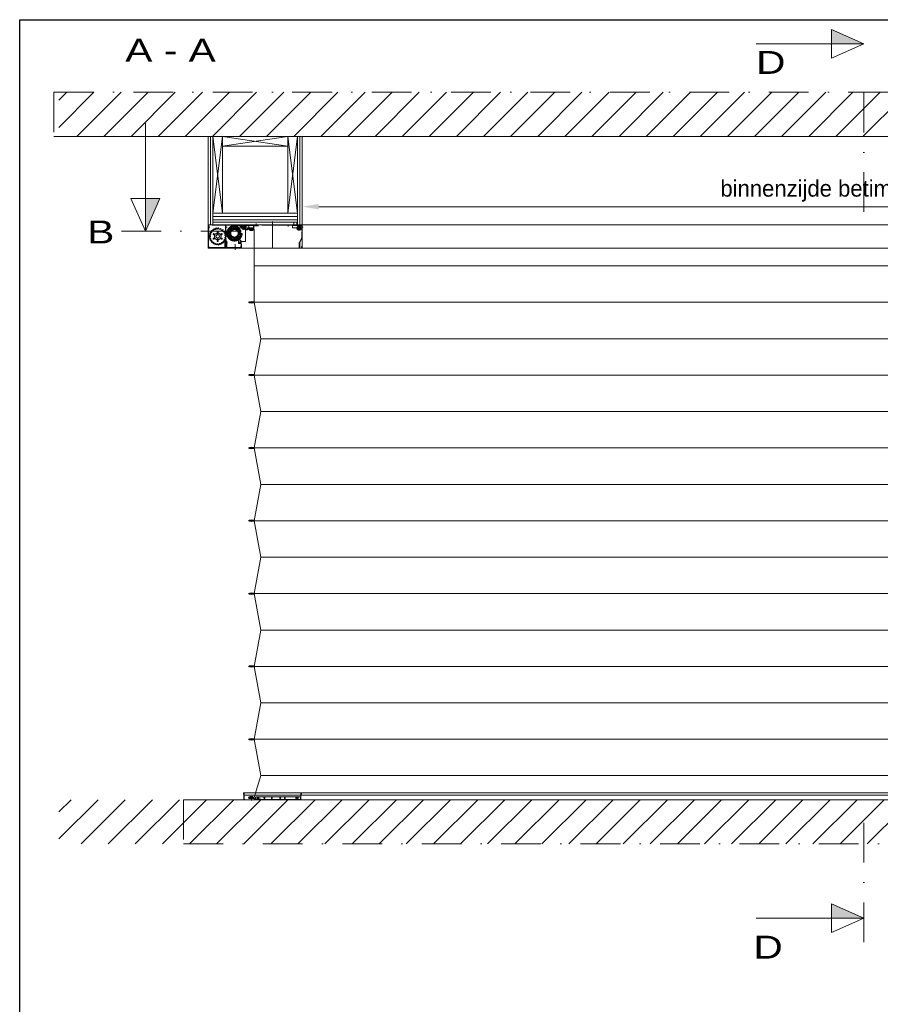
# Model space of a CAD drawing. Extents: x 50445 to 145605, y -10968 to 41989.
# Tile 60 of 256: x 50445 to 54935, y 25722 to 30860. Entities that reach past the tile are written whole.
import ezdxf
from ezdxf.enums import TextEntityAlignment as Align

# ---------------------------------------------------------------- set-up
doc = ezdxf.new("R2010")
doc.units = 0
doc.header["$LTSCALE"] = 414.30304
doc.header["$MEASUREMENT"] = 0
doc.linetypes.add('DASHDOT', pattern=[1, 0.5, -0.25, 0, -0.25])
doc.linetypes.add('DASHED', pattern=[0.75, 0.5, -0.25])
doc.layers.get('0').update_dxf_attribs({"linetype": 'CONTINUOUS'})
doc.layers.get('Defpoints').update_dxf_attribs({"linetype": 'CONTINUOUS'})
for name, color, linetype, lineweight in [('BESCHRIFTUNG 025', 7, 'CONTINUOUS', 25), ('BLECH', 5, 'CONTINUOUS', 35), ('GEWEBE', 171, 'CONTINUOUS', 25), ('LIJN18', 30, 'CONTINUOUS', 18), ('PROMAT', 7, 'CONTINUOUS', 35), ('SCHRAFFUR WÄNDE', 34, 'CONTINUOUS', 18), ('STAHLBAU', 7, 'CONTINUOUS', 35), ('UNSICHTBARE', 7, 'DASHED', 18)]:
    doc.layers.add(name, color=color, linetype=linetype, lineweight=lineweight)
doc.styles.add('Arial', font='arial.ttf')
doc.dimstyles.get("Standard").update_dxf_attribs({"dimtxt": 0.18, "dimasz": 0.18, "dimexe": 0.18, "dimexo": 0.0625, "dimgap": 0.09, "dimtad": 0, "dimtih": 1, "dimtoh": 1, "dimdec": 4, "dimzin": 0, "dimdsep": 46, "dimtxsty": 'Standard', "dimcen": 0.09, "dimadec": 0, "dimazin": 0, "dimtfac": 1, "dimtdec": 4, "dimtofl": 0, "dimtmove": 0, "dimatfit": 3, "dimfxl": 1, "dimtolj": 1, "dimtzin": 0, "dimarcsym": 0})

# ---------------------------------------------------------------- blocks, each defined once
blk = doc.blocks.new('*D515')
at = {"layer": 'Defpoints', "color": 0, "linetype": 'Continuous', "lineweight": 0, "transparency": 16777216}
for p in [(51919.2, 29883.8), (51919.2, 29789.7), (57816.2, 29789.7)]:
    blk.add_point(p, dxfattribs=at)
at = {"layer": 'LIJN18', "color": 0, "linetype": 'Continuous', "lineweight": 0, "transparency": 16777216}
for p, q in [((51919.2, 29804.7), (51919.2, 29898.8)), ((57730.2, 29883.8), (52005.2, 29883.8)), ((57816.2, 29804.7), (57816.2, 29898.8))]:
    blk.add_line(p, q, dxfattribs=at)
for points in [[(52005.2, 29898.2), (52005.2, 29869.5), (51919.2, 29883.8)], [(57730.2, 29898.2), (57730.2, 29869.5), (57816.2, 29883.8)]]:
    blk.add_solid(points, dxfattribs=at)
at = {"layer": 'LIJN18', "color": 0, "linetype": 'Continuous', "lineweight": 0, "transparency": 16777216, "insert": (54867.7, 29966.2), "char_height": 86, "attachment_point": 5}
blk.add_mtext('\\A1;binnenzijde betimmering 5575', dxfattribs=at)

msp = doc.modelspace()

# ---------------------------------------------------------------- hatches: boundary and pattern name
at = {"layer": 'BESCHRIFTUNG 025', "lineweight": 0}
for points in [[(54679.9, 30808), (54679.9, 30733.1), (54849.3, 30733.1)], [(51175.3, 29926.3), (51100.4, 29926.3), (51100.4, 29756.9)], [(54679.9, 26246.6), (54679.9, 26171.7), (54849.3, 26171.7)]]:
    msp.add_hatch(color=256, dxfattribs=at).paths.add_polyline_path(points)
at = {"layer": 'SCHRAFFUR WÄNDE', "lineweight": 0}
h = msp.add_hatch(dxfattribs=at)
h.set_pattern_fill('ANSI31', color=256, scale=32, style=0)
h.set_pattern_definition([(45, (47024.36, 17904.3), (-70.7107, 70.7107), [])])
h.paths.add_polyline_path([(58974.2, 30480.5), (50649.3, 30480.5), (50649.3, 30249.7), (58974.2, 30249.7)])
h = msp.add_hatch(dxfattribs=at)
h.set_pattern_fill('ANSI31', color=256, scale=32, style=0)
h.set_pattern_definition([(45, (47024.36, 17444.3), (-70.7107, 70.7107), [])])
h.paths.add_polyline_path([(50649.3, 26789.7), (50649.3, 26558.8), (58974.2, 26558.8), (58974.2, 26789.7)])

# ---------------------------------------------------------------- linework, layer by layer
at = {"linetype": 'Continuous', "lineweight": 0}
for p, q in [((51428.2, 29789.7), (51428.2, 30249.7)), ((51440.7, 29789.7), (51440.7, 30249.7)), ((51453.2, 29789.7), (51453.2, 30249.7)), ((51453.2, 30249.7), (51503.2, 29850.7)), ((51453.2, 29850.7), (51503.2, 30249.7)), ((51503.2, 29850.7), (51503.2, 30249.7)), ((51503.2, 30249.7), (51503.2, 30199.7)), ((51503.2, 30249.7), (51844.2, 30199.7)), ((51503.2, 30199.7), (51844.2, 30249.7)), ((51894.2, 30249.7), (51844.2, 30249.7)), ((51844.2, 30249.7), (51844.2, 29850.7)), ((51844.2, 30249.7), (51894.2, 29850.7)), ((51844.2, 29850.7), (51894.2, 30249.7)), ((51894.2, 29789.7), (51894.2, 30249.7)), ((51906.7, 29789.7), (51906.7, 30249.7)), ((51919.2, 29789.7), (51919.2, 30249.7)), ((51503.2, 30199.7), (51844.2, 30199.7)), ((51453.2, 29850.7), (51894.2, 29850.7)), ((51453.2, 29850.7), (51503.2, 29850.7)), ((51453.2, 29832.7), (51894.2, 29832.7)), ((51453.2, 29814.7), (51894.2, 29814.7)), ((51453.2, 29802.2), (51894.2, 29802.2)), ((51433.4, 29789.7), (51428.2, 29789.7)), ((51428.2, 29789.7), (58307.2, 29789.7))]:
    msp.add_line(p, q, dxfattribs=at)
msp.add_lwpolyline([(50444.8, 20584.4), (50444.8, 30859.5), (65294.8, 30859.5), (65294.8, 20584.4)], close=True)
at = {"layer": 'BESCHRIFTUNG 025', "lineweight": 0}
for p, q in [((54679.9, 30808), (54679.9, 30658.2)), ((54849.3, 30733.1), (54679.9, 30808)), ((54849.3, 30733.1), (54286.8, 30733.1)), ((54849.3, 30733.1), (54679.9, 30658.2)), ((51100.4, 29756.9), (51100.4, 30319.4)), ((51100.4, 29756.9), (51025.5, 29926.3)), ((51025.5, 29926.3), (51175.3, 29926.3)), ((51100.4, 29756.9), (51175.3, 29926.3)), ((54849.3, 26171.7), (54679.9, 26246.6)), ((54679.9, 26096.8), (54679.9, 26246.6)), ((54849.3, 26171.7), (54286.8, 26171.7)), ((54849.3, 26171.7), (54679.9, 26096.8))]:
    msp.add_line(p, q, dxfattribs=at)
at = {"layer": 'BESCHRIFTUNG 025', "linetype": 'DASHDOT', "lineweight": 0}
for p, q in [((54849.3, 30478), (54849.3, 29853)), ((50975.4, 29756.9), (51600.4, 29756.9)), ((54849.3, 26046.7), (54849.3, 26671.7))]:
    msp.add_line(p, q, dxfattribs=at)
at = {"layer": 'BLECH', "lineweight": 0}
for p, q in [((51428.2, 29667.7), (51428.2, 29789.7)), ((51668.7, 29667.7), (51428.2, 29667.7)), ((58307.2, 29667.7), (51519.2, 29667.7)), ((58121.7, 26824.7), (51613.7, 26824.7)), ((51613.7, 26824.7), (51613.7, 26789.7)), ((58121.7, 26813.3), (51613.7, 26813.3)), ((58121.7, 26789.7), (51613.7, 26789.7))]:
    msp.add_line(p, q, dxfattribs=at)
at = {"layer": 'GEWEBE', "lineweight": 0}
for p, q in [((51668.8, 29765), (51668.6, 29575)), ((51668.6, 29575), (51668.6, 29385)), ((51668.6, 29575), (58066.9, 29575)), ((51668.6, 29385), (51702.1, 29195)), ((51668.6, 29385), (58066.9, 29385)), ((51702.1, 29195), (51668.6, 29005)), ((51702.1, 29195), (58033.4, 29195)), ((51668.6, 29005), (51702.6, 28815)), ((51668.6, 29005), (58066.9, 29005)), ((51702.6, 28815), (51668.6, 28625)), ((51702.1, 28815), (58033.4, 28815)), ((51668.6, 28625), (51702.6, 28435)), ((51668.6, 28625), (58066.9, 28625)), ((51702.6, 28435), (51668.6, 28245)), ((51702.1, 28435), (58033.4, 28435)), ((51668.6, 28245), (51702.6, 28055)), ((51668.6, 28245), (58066.9, 28245)), ((51702.6, 28055), (51668.6, 27865)), ((51702.1, 28055), (58033.4, 28055)), ((51668.6, 27865), (51702.6, 27675)), ((51668.6, 27865), (58066.9, 27865)), ((51702.6, 27675), (51668.6, 27485)), ((51702.1, 27675), (58033.4, 27675)), ((51668.6, 27485), (51702.6, 27295)), ((51668.6, 27485), (58066.9, 27485)), ((51702.6, 27295), (51668.6, 27105)), ((51702.1, 27295), (58033.4, 27295)), ((51668.6, 27105), (51702.6, 26915)), ((51668.6, 27105), (58066.9, 27105)), ((51702.6, 26915), (51668, 26800.5)), ((51702.1, 26915), (58033.4, 26915))]:
    msp.add_line(p, q, dxfattribs=at)
for centre in [(51653.8, 29765), (51653.6, 29385), (51653.6, 29005), (51653.6, 28625), (51653.6, 28245), (51653.6, 27865), (51653.6, 27485), (51653.6, 27105)]:
    msp.add_ellipse(centre, major_axis=(15, 0), ratio=0.266667, dxfattribs=at)
at = {"layer": 'PROMAT', "linetype": 'DASHDOT', "lineweight": 0}
for p, q in [((50623.8, 30480.5), (58974.2, 30480.5)), ((50623.8, 30480.5), (50623.8, 30249.7)), ((51299.3, 26789.7), (51299.3, 26558.8)), ((51299.3, 26558.8), (58974.2, 26558.8))]:
    msp.add_line(p, q, dxfattribs=at)
at = {"layer": 'PROMAT', "lineweight": 0}
for p, q in [((58974.2, 30249.7), (50623.8, 30249.7)), ((58974.2, 26789.7), (51299.3, 26789.7))]:
    msp.add_line(p, q, dxfattribs=at)
at = {"layer": 'STAHLBAU', "lineweight": 0}
for p, q in [((51646.2, 29766.2), (51646.2, 29765.2)), ((51646.4, 29765), (51646.2, 29765.2)), ((51646.4, 29765), (51646.2, 29764.9)), ((51646.2, 29764.9), (51646.2, 29763.9)), ((51646.7, 29766.7), (51660.7, 29766.7)), ((51646.7, 29763.4), (51648.5, 29763.4)), ((51647, 29766), (51647, 29764)), ((51647, 29766), (51660.4, 29766)), ((51647, 29764), (51648.5, 29764)), ((51648.5, 29764), (51648.5, 29763.4)), ((51659, 29764), (51659, 29763.4)), ((51660.4, 29764), (51659, 29764)), ((51660.7, 29763.4), (51659, 29763.4)), ((51660.4, 29766), (51660.4, 29764)), ((51661.1, 29765), (51661.2, 29765.2)), ((51661.1, 29765), (51661.2, 29764.9)), ((51661.2, 29766.2), (51661.2, 29765.2)), ((51661.2, 29764.9), (51661.2, 29763.9)), ((51646, 29385.2), (51646, 29386.2)), ((51646.2, 29385), (51646, 29385.2)), ((51646.2, 29385), (51646, 29384.9)), ((51646, 29383.9), (51646, 29384.9)), ((51646.5, 29386.7), (51648.3, 29386.7)), ((51660.5, 29383.4), (51646.5, 29383.4)), ((51646.8, 29386), (51648.3, 29386)), ((51646.8, 29384), (51646.8, 29386)), ((51660.3, 29384), (51646.8, 29384)), ((51648.3, 29386), (51648.3, 29386.7)), ((51660.5, 29386.7), (51658.8, 29386.7)), ((51658.8, 29386), (51658.8, 29386.7)), ((51660.3, 29386), (51658.8, 29386)), ((51660.3, 29384), (51660.3, 29386)), ((51660.9, 29385), (51661, 29385.2)), ((51660.9, 29385), (51661, 29384.9)), ((51661, 29385.2), (51661, 29386.2)), ((51661, 29383.9), (51661, 29384.9)), ((51646, 29005.2), (51646, 29006.2)), ((51646.2, 29005), (51646, 29005.2)), ((51646.2, 29005), (51646, 29004.9)), ((51646, 29003.9), (51646, 29004.9)), ((51646.5, 29006.7), (51648.3, 29006.7)), ((51660.5, 29003.4), (51646.5, 29003.4)), ((51646.8, 29006), (51648.3, 29006)), ((51646.8, 29004), (51646.8, 29006)), ((51660.3, 29004), (51646.8, 29004)), ((51648.3, 29006), (51648.3, 29006.7)), ((51660.5, 29006.7), (51658.8, 29006.7)), ((51658.8, 29006), (51658.8, 29006.7)), ((51660.3, 29006), (51658.8, 29006)), ((51660.3, 29004), (51660.3, 29006)), ((51660.9, 29005), (51661, 29005.2)), ((51660.9, 29005), (51661, 29004.9)), ((51661, 29005.2), (51661, 29006.2)), ((51661, 29003.9), (51661, 29004.9)), ((51646, 28625.2), (51646, 28626.2)), ((51646.2, 28625), (51646, 28625.2)), ((51646.2, 28625), (51646, 28624.9)), ((51646, 28623.9), (51646, 28624.9)), ((51646.5, 28626.7), (51648.3, 28626.7)), ((51660.5, 28623.4), (51646.5, 28623.4)), ((51646.8, 28626), (51648.3, 28626)), ((51646.8, 28624), (51646.8, 28626)), ((51660.3, 28624), (51646.8, 28624)), ((51648.3, 28626), (51648.3, 28626.7)), ((51660.5, 28626.7), (51658.8, 28626.7)), ((51658.8, 28626), (51658.8, 28626.7)), ((51660.3, 28626), (51658.8, 28626)), ((51660.3, 28624), (51660.3, 28626)), ((51660.9, 28625), (51661, 28625.2)), ((51660.9, 28625), (51661, 28624.9)), ((51661, 28625.2), (51661, 28626.2)), ((51661, 28623.9), (51661, 28624.9)), ((51646, 28245.2), (51646, 28246.2)), ((51646.2, 28245), (51646, 28245.2)), ((51646.2, 28245), (51646, 28244.9)), ((51646, 28243.9), (51646, 28244.9)), ((51646.5, 28246.7), (51648.3, 28246.7)), ((51660.5, 28243.4), (51646.5, 28243.4)), ((51646.8, 28246), (51648.3, 28246)), ((51646.8, 28244), (51646.8, 28246)), ((51660.3, 28244), (51646.8, 28244)), ((51648.3, 28246), (51648.3, 28246.7)), ((51660.5, 28246.7), (51658.8, 28246.7)), ((51658.8, 28246), (51658.8, 28246.7)), ((51660.3, 28246), (51658.8, 28246)), ((51660.3, 28244), (51660.3, 28246)), ((51660.9, 28245), (51661, 28245.2)), ((51660.9, 28245), (51661, 28244.9)), ((51661, 28245.2), (51661, 28246.2)), ((51661, 28243.9), (51661, 28244.9)), ((51646, 27865.2), (51646, 27866.2)), ((51646.2, 27865), (51646, 27865.2)), ((51646.2, 27865), (51646, 27864.9)), ((51646, 27863.9), (51646, 27864.9)), ((51646.5, 27866.7), (51648.3, 27866.7)), ((51660.5, 27863.4), (51646.5, 27863.4)), ((51646.8, 27866), (51648.3, 27866)), ((51646.8, 27864), (51646.8, 27866)), ((51660.3, 27864), (51646.8, 27864)), ((51648.3, 27866), (51648.3, 27866.7)), ((51660.5, 27866.7), (51658.8, 27866.7)), ((51658.8, 27866), (51658.8, 27866.7)), ((51660.3, 27866), (51658.8, 27866)), ((51660.3, 27864), (51660.3, 27866)), ((51660.9, 27865), (51661, 27865.2)), ((51660.9, 27865), (51661, 27864.9)), ((51661, 27865.2), (51661, 27866.2)), ((51661, 27863.9), (51661, 27864.9)), ((51646, 27485.2), (51646, 27486.2)), ((51646.5, 27486.7), (51648.3, 27486.7)), ((51646.8, 27486), (51648.3, 27486)), ((51646.8, 27484), (51646.8, 27486)), ((51648.3, 27486), (51648.3, 27486.7)), ((51660.5, 27486.7), (51658.8, 27486.7)), ((51658.8, 27486), (51658.8, 27486.7)), ((51660.3, 27486), (51658.8, 27486)), ((51660.3, 27484), (51660.3, 27486)), ((51661, 27485.2), (51661, 27486.2)), ((51646.2, 27485), (51646, 27485.2)), ((51646.2, 27485), (51646, 27484.9)), ((51646, 27483.9), (51646, 27484.9)), ((51660.5, 27483.4), (51646.5, 27483.4)), ((51660.3, 27484), (51646.8, 27484)), ((51660.9, 27485), (51661, 27485.2)), ((51660.9, 27485), (51661, 27484.9)), ((51661, 27483.9), (51661, 27484.9)), ((51646, 27105.2), (51646, 27106.2)), ((51646.2, 27105), (51646, 27105.2)), ((51646.2, 27105), (51646, 27104.9)), ((51646, 27103.9), (51646, 27104.9)), ((51646.5, 27106.7), (51648.3, 27106.7)), ((51660.5, 27103.4), (51646.5, 27103.4)), ((51646.8, 27106), (51648.3, 27106)), ((51646.8, 27104), (51646.8, 27106)), ((51660.3, 27104), (51646.8, 27104)), ((51648.3, 27106), (51648.3, 27106.7)), ((51660.5, 27106.7), (51658.8, 27106.7)), ((51658.8, 27106), (51658.8, 27106.7)), ((51660.3, 27106), (51658.8, 27106)), ((51660.3, 27104), (51660.3, 27106)), ((51660.9, 27105), (51661, 27105.2)), ((51660.9, 27105), (51661, 27104.9)), ((51661, 27105.2), (51661, 27106.2)), ((51661, 27103.9), (51661, 27104.9))]:
    msp.add_line(p, q, dxfattribs=at)
for centre, start, end in [((51646.7, 29766.2), 90, 180), ((51646.7, 29763.9), 180, 270), ((51660.7, 29766.2), 0, 90), ((51660.7, 29763.9), 270, 0), ((51646.5, 29386.2), 90, 180), ((51646.5, 29383.9), 180, 270), ((51660.5, 29386.2), 0, 90), ((51660.5, 29383.9), 270, 0), ((51646.5, 29006.2), 90, 180), ((51646.5, 29003.9), 180, 270), ((51660.5, 29006.2), 0, 90), ((51660.5, 29003.9), 270, 0), ((51646.5, 28626.2), 90, 180), ((51646.5, 28623.9), 180, 270), ((51660.5, 28626.2), 0, 90), ((51660.5, 28623.9), 270, 0), ((51646.5, 28246.2), 90, 180), ((51646.5, 28243.9), 180, 270), ((51660.5, 28246.2), 0, 90), ((51660.5, 28243.9), 270, 0), ((51646.5, 27866.2), 90, 180), ((51646.5, 27863.9), 180, 270), ((51660.5, 27866.2), 0, 90), ((51660.5, 27863.9), 270, 0), ((51646.5, 27486.2), 90, 180), ((51660.5, 27486.2), 0, 90), ((51646.5, 27483.9), 180, 270), ((51660.5, 27483.9), 270, 0), ((51646.5, 27106.2), 90, 180), ((51646.5, 27103.9), 180, 270), ((51660.5, 27106.2), 0, 90), ((51660.5, 27103.9), 270, 0)]:
    msp.add_arc(centre, 0.5, start, end, dxfattribs=at)
at = {"layer": 'UNSICHTBARE', "lineweight": 0}
for p, q in [((51763.7, 29667.7), (51763.7, 29806.9)), ((51875.2, 29787.7), (51875.2, 29802)), ((51890.2, 29787.7), (51890.2, 29802.2)), ((51428.2, 29788.7), (51428.2, 29669.7)), ((51429.2, 29788.7), (51428.2, 29788.7)), ((51428.2, 29776.7), (51436, 29776.7)), ((51428.9, 29788.7), (51428.9, 29669.7)), ((51429.2, 29788.7), (51429.2, 29669.7)), ((51429.2, 29788.7), (51519.2, 29788.7)), ((51429.2, 29786.7), (51429.2, 29676.7)), ((51656.8, 29786.7), (51429.2, 29786.7)), ((51432.2, 29766.7), (51429.2, 29766.7)), ((51430.2, 29788.7), (51430.2, 29669.7)), ((51432.2, 29786.7), (51432.2, 29766.7)), ((51433.4, 29786.7), (51433.4, 29789.7)), ((51656.8, 29789.7), (51433.4, 29789.7)), ((51437.7, 29748.6), (51437.3, 29747.7)), ((51437.3, 29747.7), (51440.5, 29744.3)), ((51437.7, 29748.6), (51442.4, 29748.2)), ((51445.4, 29759.6), (51444.7, 29758.9)), ((51444.7, 29758.9), (51446.8, 29754.7)), ((51445.4, 29759.6), (51449.7, 29757.8)), ((51456, 29767.9), (51455.1, 29767.4)), ((51455.1, 29767.4), (51455.9, 29762.7)), ((51456, 29767.9), (51459.6, 29764.9)), ((51467.5, 29772.4), (51466.9, 29767.7)), ((51467.5, 29772.4), (51468.5, 29772.6)), ((51468.5, 29772.6), (51471.1, 29768.7)), ((51480.9, 29773.6), (51478.9, 29769.3)), ((51480.9, 29773.6), (51481.9, 29773.5)), ((51481.9, 29773.5), (51483.2, 29769)), ((51494, 29770.7), (51490.9, 29767.2)), ((51494.9, 29770.4), (51494, 29770.7)), ((51494.9, 29770.4), (51494.8, 29765.7)), ((51505.7, 29764.1), (51501.7, 29761.7)), ((51506.5, 29763.5), (51505, 29759.1)), ((51506.5, 29763.5), (51505.7, 29764.1)), ((51514.9, 29754.4), (51510.3, 29753.3)), ((51515.5, 29753.6), (51512.7, 29749.8)), ((51515.5, 29753.6), (51514.9, 29754.4)), ((51519.2, 29789.7), (51519.2, 29669.7)), ((51520.2, 29789.7), (51519.2, 29789.7)), ((51519.2, 29681.7), (51519.2, 29788.7)), ((51519.2, 29776.7), (51527, 29776.7)), ((51519.9, 29789.7), (51519.9, 29669.7)), ((51520.2, 29789.7), (51520.2, 29669.7)), ((51528.9, 29751.9), (51528.8, 29751)), ((51528.8, 29751), (51532.9, 29748.5)), ((51528.9, 29751.9), (51533.7, 29752.7)), ((51534, 29764.6), (51533.5, 29763.7)), ((51533.5, 29763.7), (51536.5, 29760)), ((51534, 29764.6), (51538.7, 29763.5)), ((51536.3, 29745.7), (51540.2, 29752.5)), ((51539.9, 29743.6), (51543.8, 29750.4)), ((51555, 29768.7), (51541.2, 29754.8)), ((51541.2, 29754.8), (51541.2, 29733.1)), ((51543.3, 29774.5), (51542.5, 29773.9)), ((51542.5, 29773.9), (51544, 29769.3)), ((51543.3, 29774.5), (51547.3, 29771.8)), ((51554.6, 29780.1), (51554.3, 29775.3)), ((51555.6, 29780.4), (51554.6, 29780.1)), ((51565.2, 29768.7), (51555, 29768.7)), ((51555.6, 29780.4), (51558.4, 29776.5)), ((51565.2, 29768.7), (51573.9, 29773.7)), ((51568.1, 29781.5), (51566.1, 29777.2)), ((51569.1, 29781.5), (51568.1, 29781.5)), ((51569.1, 29781.5), (51570.3, 29776.8)), ((51605.2, 29773.7), (51573.9, 29773.7)), ((51575.2, 29769.3), (51575.2, 29784.7)), ((51591.2, 29784.7), (51575.2, 29784.7)), ((51588.2, 29756.3), (51575.2, 29769.3)), ((51581.3, 29778), (51577.8, 29774.7)), ((51582.2, 29777.6), (51581.3, 29778)), ((51582.2, 29777.6), (51581.6, 29772.8)), ((51592.2, 29770), (51587.8, 29768.1)), ((51588.2, 29756.3), (51588.2, 29709.9)), ((51592.9, 29769.2), (51590.6, 29765)), ((51591.2, 29787.7), (51591.2, 29784.7)), ((51635.7, 29787.7), (51591.2, 29787.7)), ((51592.9, 29769.2), (51592.2, 29770)), ((51599.5, 29758.5), (51594.7, 29758.4)), ((51599.9, 29757.6), (51596.3, 29754.4)), ((51602.2, 29745.2), (51597.7, 29746.8)), ((51599.9, 29757.6), (51599.5, 29758.5)), ((51601.4, 29776.2), (51630.3, 29776.2)), ((51605.2, 29773.7), (51605.2, 29786.7)), ((51605.2, 29784.7), (51633.7, 29784.7)), ((51605.2, 29784.7), (51605.2, 29765.7)), ((51605.2, 29765.7), (51629.7, 29765.7)), ((51613.7, 29789.2), (51613.7, 29763.7)), ((51623.7, 29702.7), (51623.7, 29762.2)), ((51633.7, 29762.2), (51623.7, 29762.2)), ((51633.7, 29769.7), (51629.7, 29769.7)), ((51629.7, 29765.7), (51629.7, 29769.7)), ((51630.7, 29770.2), (51630.7, 29767.2)), ((51636.7, 29770.2), (51630.7, 29770.2)), ((51663.2, 29769.7), (51630.7, 29769.7)), ((51630.7, 29767.7), (51630.7, 29769.7)), ((51663.2, 29767.7), (51630.7, 29767.7)), ((51633.7, 29767.2), (51630.7, 29767.2)), ((51633.7, 29787.7), (51683.7, 29787.7)), ((51633.7, 29784.7), (51633.7, 29787.7)), ((51633.7, 29786.2), (51683.7, 29786.2)), ((51633.7, 29769.7), (51633.7, 29773.7)), ((51633.7, 29773.7), (51664.2, 29773.7)), ((51633.7, 29762.2), (51633.7, 29767.2)), ((51640.7, 29782.7), (51635.7, 29787.7)), ((51636.7, 29770.2), (51636.7, 29769.7)), ((51640.7, 29769.7), (51636.7, 29769.7)), ((51640.7, 29769.7), (51640.7, 29782.7)), ((51645.7, 29760.4), (51645.7, 29762.4)), ((51645.7, 29762.4), (51661.7, 29762.4)), ((51645.7, 29760.4), (51661.7, 29760.4)), ((51646.2, 29766.2), (51646.2, 29765.2)), ((51646.4, 29765), (51646.2, 29765.2)), ((51646.4, 29765), (51646.2, 29764.9)), ((51646.2, 29764.9), (51646.2, 29763.9)), ((51646.7, 29766.7), (51660.7, 29766.7)), ((51646.7, 29763.4), (51648.5, 29763.4)), ((51647, 29766), (51647, 29764)), ((51647, 29766), (51660.4, 29766)), ((51647, 29764), (51648.5, 29764)), ((51648.5, 29764), (51648.5, 29763.4)), ((51653.7, 29763.5), (51653.7, 29769.7)), ((51664.2, 29787.7), (51656.8, 29789.7)), ((51664.2, 29784.7), (51656.8, 29786.7)), ((51659, 29764), (51659, 29763.4)), ((51660.4, 29764), (51659, 29764)), ((51660.7, 29763.4), (51659, 29763.4)), ((51660.4, 29766), (51660.4, 29764)), ((51661.1, 29765), (51661.2, 29765.2)), ((51661.1, 29765), (51661.2, 29764.9)), ((51661.2, 29766.2), (51661.2, 29765.2)), ((51661.2, 29764.9), (51661.2, 29763.9)), ((51661.7, 29760.4), (51661.7, 29762.4)), ((51667.2, 29787.7), (51663.3, 29787.7)), ((51664.2, 29787.7), (51664.2, 29773.7)), ((51664.2, 29787.7), (51687.2, 29787.7)), ((51664.2, 29786.7), (51664.2, 29770.7)), ((51664.2, 29784.7), (51687.2, 29784.7)), ((51667.2, 29778.7), (51664.2, 29778.7)), ((51666.2, 29770.7), (51664.2, 29770.7)), ((51666.2, 29786.7), (51666.2, 29770.7)), ((51915.7, 29789.7), (51667.2, 29789.7)), ((51915.2, 29787.7), (51667.2, 29787.7)), ((51677.7, 29795.8), (51677.7, 29784.4)), ((51677.7, 29786.2), (51677.7, 29789.9)), ((51683.7, 29786.2), (51683.7, 29787.7)), ((51687.2, 29787.7), (51687.2, 29784.7)), ((51689.2, 29787.9), (51689.2, 29781.5)), ((51845.2, 29779.6), (51845.2, 29790.4)), ((51895.7, 29787.7), (51868.7, 29787.7)), ((51868.7, 29787.7), (51868.7, 29773.7)), ((51910.2, 29786.2), (51868.7, 29786.2)), ((51893.7, 29773.7), (51868.7, 29773.7)), ((51875.2, 29786.2), (51875.2, 29789.9)), ((51888.9, 29771.7), (51917.8, 29771.7)), ((51890.2, 29786.2), (51890.2, 29789.2)), ((51893.7, 29773.7), (51893.7, 29762.7)), ((51916.2, 29762.7), (51893.7, 29762.7)), ((51895.7, 29787.7), (51895.7, 29786.2)), ((51901.2, 29784.7), (51901.2, 29759.2)), ((51916.2, 29780.2), (51910.2, 29786.2)), ((51916.2, 29786.7), (51916.2, 29769.7)), ((51916.2, 29762.7), (51916.2, 29780.2)), ((51921.5, 29776.7), (51916.2, 29776.7)), ((51918.2, 29769.7), (51916.2, 29769.7)), ((51916.2, 29723.6), (51916.2, 29752.8)), ((51916.2, 29752.8), (51918.2, 29752.8)), ((51916.9, 29723.6), (51916.9, 29752.8)), ((51918.2, 29789.7), (51918.2, 29669.7)), ((51919.2, 29789.7), (51918.2, 29789.7)), ((51918.2, 29787.2), (51918.2, 29769.7)), ((51924.4, 29776.7), (51918.2, 29776.7)), ((51918.2, 29752.8), (51918.2, 29723.2)), ((51918.6, 29789.7), (51918.6, 29669.7)), ((51919.2, 29789.7), (51919.2, 29669.7)), ((51433.6, 29735.9), (51433.5, 29734.9)), ((51433.5, 29734.9), (51437.6, 29732.6)), ((51433.5, 29722.4), (51437.6, 29724.7)), ((51433.5, 29722.4), (51433.6, 29721.5)), ((51433.6, 29735.9), (51438.2, 29736.8)), ((51433.6, 29721.5), (51438.2, 29720.5)), ((51437.3, 29709.6), (51440.5, 29713)), ((51437.3, 29709.6), (51437.7, 29708.7)), ((51437.7, 29708.7), (51442.4, 29709.1)), ((51444.7, 29698.4), (51446.8, 29702.6)), ((51444.7, 29698.4), (51445.4, 29697.7)), ((51445.4, 29697.7), (51449.7, 29699.5)), ((51468, 29731.2), (51470.2, 29731.2)), ((51468, 29731.2), (51468, 29726.2)), ((51468, 29726.2), (51470.2, 29726.2)), ((51475.2, 29738.6), (51470.9, 29736.1)), ((51470.9, 29736.1), (51472, 29734.2)), ((51470.9, 29721.2), (51472, 29723.1)), ((51470.9, 29721.2), (51475.2, 29718.7)), ((51475.2, 29738.6), (51476.3, 29736.7)), ((51475.2, 29718.7), (51476.3, 29720.6)), ((51480.9, 29738.6), (51479.8, 29736.7)), ((51480.9, 29718.7), (51479.8, 29720.6)), ((51485.2, 29736.1), (51480.9, 29738.6)), ((51480.9, 29718.7), (51485.2, 29721.2)), ((51485.2, 29736.1), (51484.1, 29734.2)), ((51485.2, 29721.2), (51484.1, 29723.1)), ((51488, 29731.2), (51485.8, 29731.2)), ((51488, 29726.2), (51485.8, 29726.2)), ((51488, 29726.2), (51488, 29731.2)), ((51505.7, 29693.2), (51501.7, 29695.6)), ((51506.5, 29693.8), (51505, 29698.3)), ((51514.9, 29702.9), (51510.3, 29704)), ((51515.5, 29703.7), (51512.7, 29707.6)), ((51514.9, 29702.9), (51515.5, 29703.7)), ((51520.2, 29706.7), (51515.2, 29701.7)), ((51515.2, 29668.7), (51515.2, 29701.7)), ((51520.9, 29742.4), (51516.2, 29742.6)), ((51520.9, 29714.9), (51516.2, 29714.7)), ((51521.2, 29741.4), (51517.4, 29738.6)), ((51521.2, 29715.9), (51517.4, 29718.7)), ((51523, 29729.2), (51518.6, 29730.8)), ((51523, 29728.2), (51518.6, 29726.5)), ((51519.2, 29695.7), (51528.4, 29695.7)), ((51525.2, 29701.7), (51520.2, 29706.7)), ((51521.2, 29741.4), (51520.9, 29742.4)), ((51520.9, 29714.9), (51521.2, 29715.9)), ((51523, 29728.2), (51523, 29729.2)), ((51525.2, 29701.7), (51525.2, 29668.7)), ((51528.8, 29738.4), (51532.9, 29740.8)), ((51528.8, 29738.4), (51528.9, 29737.4)), ((51528.9, 29737.4), (51533.7, 29736.6)), ((51533.5, 29725.6), (51536.5, 29729.4)), ((51533.5, 29725.6), (51534, 29724.8)), ((51534, 29724.8), (51538.7, 29725.8)), ((51553.6, 29720.7), (51541.2, 29733.1)), ((51542.5, 29715.4), (51544, 29720)), ((51542.5, 29715.4), (51543.3, 29714.8)), ((51543.3, 29714.8), (51547.3, 29717.5)), ((51571.4, 29720.7), (51553.6, 29720.7)), ((51554.6, 29709.2), (51554.3, 29714)), ((51554.6, 29709.2), (51555.6, 29708.9)), ((51555.6, 29708.9), (51558.4, 29712.9)), ((51568.1, 29707.8), (51566.1, 29712.1)), ((51568.1, 29707.8), (51569.1, 29707.9)), ((51569.1, 29707.9), (51570.3, 29712.5)), ((51579.2, 29724.3), (51571.4, 29720.7)), ((51581.3, 29711.3), (51577.8, 29714.7)), ((51579.2, 29724.3), (51600.2, 29703.3)), ((51581.3, 29711.3), (51582.2, 29711.8)), ((51582.2, 29711.8), (51581.6, 29716.5)), ((51588.2, 29709.9), (51586.2, 29701.7)), ((51586.2, 29701.7), (51586.2, 29691.7)), ((51592.2, 29719.4), (51587.8, 29721.2)), ((51592.9, 29720.1), (51590.6, 29724.3)), ((51592.2, 29719.4), (51592.9, 29720.1)), ((51599.5, 29730.8), (51594.7, 29731)), ((51599.9, 29731.8), (51596.3, 29734.9)), ((51602.2, 29744.2), (51597.7, 29742.5)), ((51623.7, 29702.7), (51599.2, 29702.7)), ((51599.2, 29702.7), (51599.2, 29692.7)), ((51599.5, 29730.8), (51599.9, 29731.8)), ((51600.2, 29676.7), (51600.2, 29703.3)), ((51602.2, 29744.2), (51602.2, 29745.2)), ((51903.7, 29669.2), (51903.7, 29696)), ((51903.9, 29696.8), (51916, 29722.8)), ((51916.9, 29723.6), (51905.1, 29695.5)), ((51905.1, 29695.5), (51905.1, 29669.2)), ((51905.7, 29695.5), (51905.7, 29669.2)), ((51918, 29722.4), (51905.9, 29696.4)), ((51434.2, 29671.7), (51429.2, 29676.7)), ((51430.2, 29669.7), (51429.2, 29669.7)), ((51517.2, 29668.7), (51430.2, 29668.7)), ((51517.2, 29668.3), (51430.2, 29668.3)), ((51517.2, 29667.7), (51430.2, 29667.7)), ((51461.2, 29671.7), (51434.2, 29671.7)), ((51434.2, 29671.7), (51434.2, 29668.7)), ((51458.2, 29668.7), (51434.2, 29668.7)), ((51454.2, 29671.7), (51454.2, 29665)), ((51454.2, 29671.7), (51454.2, 29665)), ((51455.1, 29689.9), (51455.9, 29694.6)), ((51455.1, 29689.9), (51456, 29689.4)), ((51456, 29689.4), (51459.6, 29692.5)), ((51515.2, 29668.7), (51458.2, 29668.7)), ((51497.2, 29671.7), (51461.2, 29671.7)), ((51467.5, 29684.9), (51466.9, 29689.6)), ((51467.5, 29684.9), (51468.5, 29684.7)), ((51468.5, 29684.7), (51471.1, 29688.6)), ((51480.9, 29683.7), (51478.9, 29688)), ((51480.9, 29683.7), (51481.9, 29683.8)), ((51481.9, 29683.8), (51483.2, 29688.4)), ((51494, 29686.6), (51490.9, 29690.1)), ((51494, 29686.6), (51494.9, 29687)), ((51494.9, 29687), (51494.8, 29691.7)), ((51515.2, 29671.7), (51497.2, 29671.7)), ((51505.2, 29671.7), (51505.2, 29665)), ((51505.2, 29671.7), (51505.2, 29665)), ((51505.7, 29693.2), (51506.5, 29693.8)), ((51518.2, 29681.7), (51518.2, 29669.7)), ((51518.2, 29681.7), (51519.2, 29681.7)), ((51518.6, 29681.7), (51518.6, 29669.7)), ((51519.2, 29669.7), (51519.2, 29681.7)), ((51521.2, 29668.7), (51599.2, 29668.7)), ((51521.2, 29668.3), (51599.2, 29668.3)), ((51521.2, 29667.7), (51599.2, 29667.7)), ((51525.2, 29671.7), (51595.2, 29671.7)), ((51595.2, 29668.7), (51525.2, 29668.7)), ((51535.2, 29671.7), (51535.2, 29665)), ((51535.2, 29671.7), (51535.2, 29665)), ((51569.6, 29657.9), (51569.6, 29688.7)), ((51585.2, 29671.7), (51585.2, 29665)), ((51585.2, 29671.7), (51585.2, 29665)), ((51598.2, 29691.7), (51586.2, 29691.7)), ((51595.2, 29671.7), (51600.2, 29676.7)), ((51595.2, 29671.7), (51595.2, 29668.7)), ((51599.2, 29692.7), (51598.2, 29691.7)), ((51600.2, 29669.7), (51600.2, 29688.7)), ((51601.2, 29688.7), (51600.2, 29688.7)), ((51600.6, 29669.7), (51600.6, 29688.7)), ((51601.2, 29669.7), (51601.2, 29688.7)), ((51601.2, 29667.7), (51615.2, 29667.7)), ((51905.7, 29669.2), (51903.7, 29669.2)), ((51915.3, 29670.1), (51917.1, 29678.9)), ((51915.9, 29669.9), (51917.8, 29678.7)), ((51916.2, 29669.9), (51918.1, 29678.7)), ((51918.1, 29678.7), (51917.1, 29678.9)), ((51611.8, 26821.6), (51613.5, 26813.3)), ((51613.2, 26821.9), (51615, 26813.6)), ((51615.2, 26792.2), (51615.2, 26822.2)), ((51616.7, 26792.2), (51616.7, 26822.2)), ((51910.7, 26822.2), (51910.7, 26792.2)), ((51912.2, 26822.2), (51912.2, 26792.2)), ((51914.2, 26821.9), (51912.4, 26813.6)), ((51915.7, 26821.6), (51913.9, 26813.3)), ((51613.5, 26813.3), (51615, 26813.6)), ((51909.7, 26791.2), (51617.7, 26791.2)), ((51909.7, 26789.7), (51617.7, 26789.7)), ((51639.6, 26798.2), (51639.6, 26796.2)), ((51662.8, 26798.2), (51639.6, 26798.2)), ((51662.8, 26796.8), (51639.6, 26796.8)), ((51662.8, 26796.2), (51639.6, 26796.2)), ((51661.6, 26805.5), (51645.6, 26805.5)), ((51645.6, 26805.5), (51645.6, 26803.5)), ((51661.6, 26803.5), (51645.6, 26803.5)), ((51646, 26801), (51646, 26802)), ((51646, 26801), (51646, 26802)), ((51646.2, 26800.8), (51646, 26801)), ((51646.2, 26800.8), (51646, 26801)), ((51646.2, 26800.8), (51646, 26800.7)), ((51646.2, 26800.8), (51646, 26800.7)), ((51646, 26799.7), (51646, 26800.7)), ((51646, 26799.7), (51646, 26800.7)), ((51646.5, 26802.5), (51648.3, 26802.5)), ((51646.5, 26802.5), (51648.3, 26802.5)), ((51660.5, 26799.2), (51646.5, 26799.2)), ((51660.5, 26799.2), (51646.5, 26799.2)), ((51646.8, 26801.8), (51648.3, 26801.8)), ((51646.8, 26799.8), (51646.8, 26801.8)), ((51646.8, 26801.8), (51648.3, 26801.8)), ((51646.8, 26799.8), (51646.8, 26801.8)), ((51660.3, 26799.8), (51646.8, 26799.8)), ((51660.3, 26799.8), (51646.8, 26799.8)), ((51648.3, 26801.8), (51648.3, 26802.5)), ((51648.3, 26801.8), (51648.3, 26802.5)), ((51653.6, 26808.2), (51653.6, 26784.6)), ((51660.5, 26802.5), (51658.8, 26802.5)), ((51658.8, 26801.8), (51658.8, 26802.5)), ((51660.5, 26802.5), (51658.8, 26802.5)), ((51658.8, 26801.8), (51658.8, 26802.5)), ((51660.3, 26801.8), (51658.8, 26801.8)), ((51660.3, 26801.8), (51658.8, 26801.8)), ((51660.3, 26799.8), (51660.3, 26801.8)), ((51660.3, 26799.8), (51660.3, 26801.8)), ((51660.9, 26800.8), (51661, 26801)), ((51660.9, 26800.8), (51661, 26801)), ((51660.9, 26800.8), (51661, 26800.7)), ((51660.9, 26800.8), (51661, 26800.7)), ((51661, 26801), (51661, 26802)), ((51661, 26801), (51661, 26802)), ((51661, 26799.7), (51661, 26800.7)), ((51661, 26799.7), (51661, 26800.7)), ((51661.6, 26805.5), (51661.6, 26803.5)), ((51663.3, 26796), (51671, 26791.6)), ((51663.6, 26796.6), (51671.7, 26792.7)), ((51664.3, 26797.8), (51672, 26793.3)), ((51672.5, 26793.2), (51702.2, 26793.2)), ((51672.5, 26792.5), (51702.2, 26792.5)), ((51672.5, 26791.2), (51702.2, 26791.2)), ((51674.9, 26791.2), (51674.9, 26799.7)), ((51679.9, 26804.7), (51907.5, 26804.7)), ((51687.2, 26793.2), (51687.2, 26788.3)), ((51702.2, 26793.2), (51702.2, 26791.2)), ((51909.2, 26804.7), (51909.2, 26789.7)), ((51913.9, 26813.3), (51912.4, 26813.6))]:
    msp.add_line(p, q, dxfattribs=at)
at = {"layer": 'UNSICHTBARE', "linetype": 'DASHED', "lineweight": 0}
for p, q in [((51590.2, 29787.7), (51590.2, 29789.7)), ((51605.2, 29787.7), (51590.2, 29787.7)), ((51605.2, 29786.7), (51605.2, 29787.7)), ((51458.2, 29671.7), (51458.2, 29668.7)), ((51498.5, 29671.7), (51498.5, 29668.7)), ((51677.2, 26799.7), (51677.2, 26789.7)), ((51909.2, 26804.7), (51682.2, 26804.7))]:
    msp.add_line(p, q, dxfattribs=at)
at = {"layer": 'UNSICHTBARE', "lineweight": 0}
for centre, radius in [((51478, 29728.7), 42.6), ((51478, 29752.7), 3), ((51478, 29745.1), 2.5), ((51529.4, 29741.5), 5), ((51565.2, 29744.7), 40), ((51536.3, 29747.2), 8), ((51565.2, 29744.7), 34.6), ((51536.3, 29747.2), 3), ((51536.3, 29747.2), 2.5), ((51565.2, 29744.7), 21.2), ((51565.2, 29744.7), 21.1), ((51565.2, 29744.7), 21), ((51565.2, 29744.7), 19.5), ((51551.5, 29768.5), 2.5), ((51581.9, 29768.4), 8), ((51579, 29768.5), 2.5), ((51581.9, 29768.4), 3), ((51581.9, 29768.4), 2.5), ((51592.7, 29744.7), 2.5), ((51598.2, 29781.7), 2.5), ((51598.2, 29781.7), 2.5), ((51613.7, 29776.2), 10), ((51613.7, 29776.2), 8), ((51613.7, 29776.2), 6), ((51613.7, 29776.2), 5), ((51901.2, 29771.7), 10), ((51901.2, 29771.7), 8), ((51901.2, 29771.7), 6), ((51901.2, 29771.7), 5), ((51457.2, 29740.7), 3), ((51457.2, 29716.7), 3), ((51478, 29728.7), 17.2), ((51478, 29704.7), 3), ((51478, 29712.2), 2.5), ((51498.8, 29740.7), 3), ((51498.8, 29716.7), 3), ((51551.5, 29720.8), 2.5), ((51577.4, 29718.4), 8), ((51577.4, 29718.4), 3), ((51577.4, 29718.4), 2.5), ((51579, 29720.8), 2.5), ((51593.2, 29698.7), 2.6), ((51593.2, 29698.7), 2.5), ((51687.9, 26798.7), 2.6), ((51721.3, 26798.7), 2.6), ((51804.1, 26798.7), 2.6), ((51887.5, 26798.7), 2.6)]:
    msp.add_circle(centre, radius, dxfattribs=at)
at = {"layer": 'UNSICHTBARE', "linetype": 'DASHED', "lineweight": 0}
for radius in [25, 23.5]:
    msp.add_circle((51565.2, 29744.7), radius, dxfattribs=at)
at = {"layer": 'UNSICHTBARE', "lineweight": 0}
for centre, radius, start, end in [((51442.8, 29752.7), 4.5, 264.4831, 26.9454), ((51451.5, 29762), 4.5, 247.3403, 9.8026), ((51462.5, 29768.3), 4.5, 230.1974, 352.6597), ((51474.8, 29771.1), 4.5, 213.0546, 335.5169), ((51487.5, 29770.2), 4.5, 195.9117, 318.374), ((51499.3, 29765.6), 4.5, 178.7689, 301.2311), ((51509.3, 29757.6), 4.5, 161.626, 284.0883), ((51516.4, 29747.1), 4.5, 144.4831, 266.9454), ((51530.7, 29744.7), 4.5, 300.1481, 59.8519), ((51533, 29757.1), 4.5, 278.9717, 38.6754), ((51539.7, 29767.9), 4.5, 257.7952, 17.4989), ((51542, 29751.4), 2.1, 330, 150), ((51549.8, 29775.6), 4.5, 236.6187, 356.3225), ((51562, 29779.1), 4.5, 215.4422, 335.146), ((51574.7, 29777.9), 4.5, 194.2658, 313.9695), ((51586, 29772.2), 4.5, 173.0893, 292.793), ((51594.6, 29762.9), 4.5, 151.9128, 271.6166), ((51599.2, 29751), 4.5, 130.7364, 250.4401), ((51646.7, 29766.2), 0.5, 90, 180), ((51646.7, 29763.9), 0.5, 180, 270), ((51660.7, 29766.2), 0.5, 0, 90), ((51660.7, 29763.9), 0.5, 270, 0), ((51663.2, 29770.7), 1, 270, 0), ((51663.2, 29770.7), 3, 270, 0), ((51667.2, 29786.7), 3, 90, 180), ((51667.2, 29786.7), 1, 90, 180), ((51915.2, 29786.7), 1, 0, 90), ((51915.7, 29787.2), 2.5, 0, 90), ((51435.4, 29728.7), 4.5, 298.7689, 61.2311), ((51437.3, 29741.2), 4.5, 281.626, 44.0883), ((51437.3, 29716.1), 4.5, 315.9117, 78.374), ((51442.8, 29704.7), 4.5, 333.0546, 95.5169), ((51451.5, 29695.3), 4.5, 350.1974, 112.6597), ((51478, 29728.7), 8.2, 137.7508, 162.2492), ((51478, 29728.7), 8.2, 197.7508, 222.2492), ((51478, 29728.7), 8.2, 77.7508, 102.2492), ((51478, 29728.7), 8.2, 257.7508, 282.2492), ((51478, 29728.7), 8.2, 17.7508, 42.2492), ((51478, 29728.7), 8.2, 317.7508, 342.2492), ((51499.3, 29691.8), 4.5, 58.7689, 181.2311), ((51509.3, 29699.7), 4.5, 75.9117, 198.374), ((51516.4, 29710.2), 4.5, 93.0546, 215.5169), ((51520.2, 29735), 4.5, 127.3403, 249.8026), ((51520.2, 29722.3), 4.5, 110.1974, 232.6597), ((51533, 29732.2), 4.5, 321.3246, 81.0283), ((51538.1, 29744.7), 2.1, 150, 330), ((51539.7, 29721.4), 4.5, 342.5011, 102.2048), ((51549.8, 29713.7), 4.5, 3.6775, 123.3813), ((51562, 29710.2), 4.5, 24.854, 144.5578), ((51574.7, 29711.4), 4.5, 46.0305, 165.7342), ((51586, 29717.1), 4.5, 67.207, 186.9107), ((51594.6, 29726.5), 4.5, 88.3834, 208.0872), ((51599.2, 29738.3), 4.5, 109.5599, 229.2636), ((51905.7, 29696), 2, 155, 180), ((51907.7, 29695.5), 2, 155, 180), ((51914.2, 29723.6), 2, 335, 0), ((51916.2, 29723.2), 2, 335, 0), ((51430.2, 29669.7), 2, 180, 270), ((51430.2, 29669.7), 1.33, 180, 270), ((51430.2, 29669.7), 1, 180, 270), ((51462.5, 29689), 4.5, 7.3403, 129.8026), ((51474.8, 29686.2), 4.5, 24.4831, 146.9454), ((51487.5, 29687.1), 4.5, 41.626, 164.0883), ((51517.2, 29669.7), 1, 270, 0), ((51517.2, 29669.7), 2, 270, 0), ((51517.2, 29669.7), 1.33, 270, 0), ((51521.2, 29669.7), 2, 180, 270), ((51521.2, 29669.7), 1.33, 180, 270), ((51521.2, 29669.7), 1, 180, 270), ((51599.2, 29669.7), 1.33, 270, 0), ((51599.2, 29669.7), 2, 270, 0), ((51599.2, 29669.7), 1, 270, 0), ((51917.2, 29669.7), 2, 168, 0), ((51917.2, 29669.7), 1.33, 168, 0), ((51917.2, 29669.7), 1, 168, 0), ((51614.2, 26822.2), 2.5, 90, 192), ((51614.2, 26822.2), 1, 90, 192), ((51614.2, 26822.2), 2.5, 0, 90), ((51614.2, 26822.2), 1, 0, 90), ((51913.2, 26822.2), 2.5, 90, 180), ((51913.2, 26822.2), 1, 90, 180), ((51913.2, 26822.2), 2.5, 348, 90), ((51913.2, 26822.2), 1, 348, 90), ((51617.7, 26792.2), 2.5, 180, 270), ((51617.7, 26792.2), 1, 180, 270), ((51646.5, 26802), 0.5, 90, 180), ((51646.5, 26802), 0.5, 90, 180), ((51646.5, 26799.7), 0.5, 180, 270), ((51646.5, 26799.7), 0.5, 180, 270), ((51660.5, 26802), 0.5, 0, 90), ((51660.5, 26802), 0.5, 0, 90), ((51660.5, 26799.7), 0.5, 270, 0), ((51660.5, 26799.7), 0.5, 270, 0), ((51662.8, 26795.2), 3, 60, 90), ((51662.8, 26795.2), 1.67, 60, 90), ((51662.8, 26795.2), 1, 60, 90), ((51672.5, 26794.2), 3, 240, 270), ((51672.5, 26794.2), 1.67, 240, 270), ((51672.5, 26794.2), 1, 240, 270), ((51679.9, 26799.7), 5, 90, 180), ((51909.7, 26792.2), 2.5, 270, 0), ((51909.7, 26792.2), 1, 270, 0)]:
    msp.add_arc(centre, radius, start, end, dxfattribs=at)
at = {"layer": 'UNSICHTBARE', "linetype": 'DASHED', "lineweight": 0}
msp.add_arc((51682.2, 26799.7), 5, 90, 180, dxfattribs=at)
at = {"layer": 'UNSICHTBARE', "lineweight": 0}
msp.add_ellipse((51653, 26801.2), major_axis=(-15, 0.7), ratio=0.133556, dxfattribs=at)
at = {"layer": 'UNSICHTBARE', "linetype": 'DASHED', "lineweight": 0}
for centre in [(51691.4, 26798.7), (51759.8, 26798.7), (51827.8, 26798.7), (51896.1, 26798.7)]:
    msp.add_ellipse(centre, major_axis=(0, -3), ratio=0.707107, dxfattribs=at)
at = {"layer": 'UNSICHTBARE', "lineweight": 0}
for p in [(51536.3, 29747.2), (51581.9, 29768.4), (51598.2, 29781.7), (51577.4, 29718.4), (51593.2, 29698.7)]:
    msp.add_point(p, dxfattribs=at)

# ---------------------------------------------------------------- texts
at = {"layer": 'BESCHRIFTUNG 025', "lineweight": 0, "style": 'Arial'}
for s, height, width, p in [('A - A', 119.53, 1.271947, (51231.8, 30640.1)), ('D', 119.5, 1.271946, (54363.2, 30576.8)), ('B', 119.5, 1.271949, (50867.8, 29692)), ('D', 119.5, 1.271946, (54349.3, 25960.5))]:
    msp.add_text(s, height=height, dxfattribs=dict(at, width=width)).set_placement(p, align=Align.CENTER)

# ---------------------------------------------------------------- dimensions: what is measured, and where the dimension line sits
at = {"layer": 'LIJN18', "linetype": 'Continuous', "lineweight": 0}
dim = msp.add_linear_dim(base=(51919.2, 29883.8), p1=(57816.2, 29789.7), p2=(51919.2, 29789.7), text='binnenzijde betimmering 5575', dimstyle='Standard', override={"dimtxt": 86, "dimasz": 86, "dimexe": 15, "dimexo": 15, "dimgap": 25, "dimtad": 1, "dimdec": 0, "dimdsep": 0, "dimpost": '<>', "dimlwd": 0, "dimlwe": 0}, dxfattribs=at)
dim.commit()
dim.dimension.update_dxf_attribs({"geometry": '*D515', "text_midpoint": (54867.7, 29966.2)})

doc.saveas('drawing.dxf')
